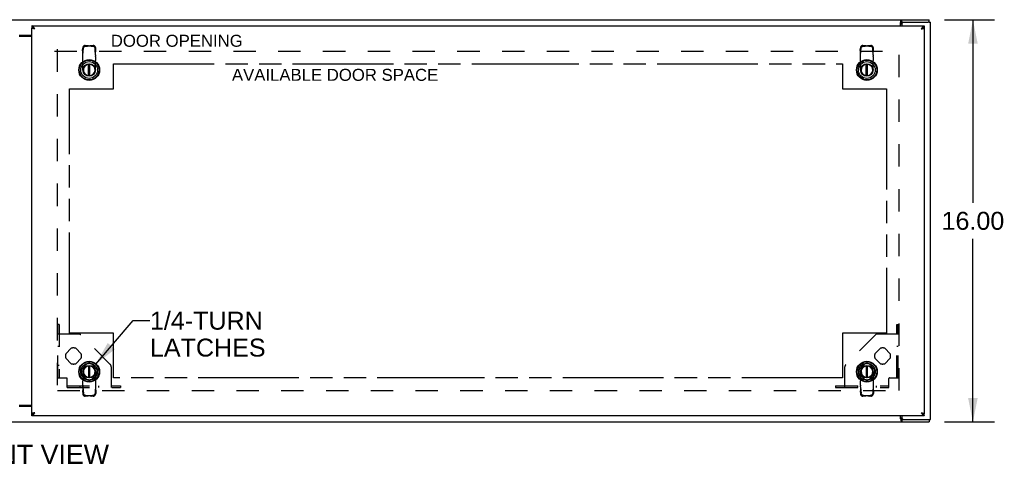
# Model space of a CAD drawing. Header units: inches. Extents: x 0 to 162, y 0 to 105.
# Tile 4 of 9: x 41 to 80, y 42 to 60. Entities that reach past the tile are written whole.
import ezdxf

# ---------------------------------------------------------------- set-up
doc = ezdxf.new("R2010")
doc.units = ezdxf.units.IN
doc.header["$LTSCALE"] = 8.904762
doc.header["$MEASUREMENT"] = 0
doc.linetypes.add('HIDDEN', pattern=[0.2, 0.1, -0.1])
doc.linetypes.add('PHANTOM', pattern=[0.8, 0.45, -0.05, 0.1, -0.05, 0.1, -0.05])
doc.layers.get('0').update_dxf_attribs({"linetype": 'CONTINUOUS'})
for name, color, linetype in [('02___PRT_ALL_AXES', 7, 'CONTINUOUS'), ('2-INSTRUMENT_PANELS', 7, 'CONTINUOUS'), ('AVAILABLE_DOOR_SPACE', 7, 'CONTINUOUS'), ('DEFAULT_2', 8, 'HIDDEN'), ('DIMENSIONS', 7, 'CONTINUOUS')]:
    doc.layers.add(name, color=color, linetype=linetype)
doc.styles.get("Standard").update_dxf_attribs({"font": 'arial.ttf'})
doc.dimstyles.new('DIMSTYLE_1', dxfattribs={"dimtxt": 0.714286, "dimasz": 0.952381, "dimexe": 0.09, "dimexo": 0.07, "dimgap": 0.0375, "dimtad": 0, "dimtih": 1, "dimtoh": 1, "dimzin": 4, "dimdsep": 46, "dimtxsty": 'Standard', "dimblk": '_FILLED', "dimblk1": '_FILLED', "dimblk2": '_FILLED', "dimcen": 0.09, "dimazin": 1, "dimtfac": 1, "dimtdec": 3, "dimtofl": 0, "dimtmove": 0, "dimatfit": 3, "dimldrblk": '_FILLED', "dimfxl": 0, "dimtolj": 1, "dimtzin": 4, "dimarcsym": 0})
doc.dimstyles.get("Standard").update_dxf_attribs({"dimtxt": 0.809524, "dimasz": 0.952381, "dimexe": 0.09, "dimexo": 0.07, "dimgap": 0.09, "dimtad": 0, "dimtih": 1, "dimtoh": 1, "dimdec": 3, "dimzin": 4, "dimdsep": 46, "dimtxsty": 'Standard', "dimblk": '_FILLED', "dimblk1": '_FILLED', "dimblk2": '_FILLED', "dimcen": 0.09, "dimadec": 3, "dimazin": 1, "dimtp": 0.001, "dimtm": 0.001, "dimtfac": 1, "dimtdec": 3, "dimtofl": 0, "dimtmove": 0, "dimatfit": 3, "dimldrblk": '_FILLED', "dimfxl": 0, "dimtolj": 1, "dimtzin": 4, "dimarcsym": 0})

# ---------------------------------------------------------------- blocks, each defined once
blk = doc.blocks.new('_FILLED')
at = {"color": 0, "linetype": 'ByBlock'}
blk.add_solid([(0, 0), (-1, 0.2), (-1, -0.2)], dxfattribs=at)
blk = doc.blocks.new('*D3')
at = {"layer": 'DIMENSIONS', "color": 2, "linetype": 'Continuous'}
for p, q in [((77.565, 59.927), (79.558, 59.927)), ((78.7, 59.927), (78.7, 52.642)), ((78.7, 43.927), (78.7, 51.213)), ((77.565, 43.927), (79.558, 43.927))]:
    blk.add_line(p, q, dxfattribs=at)
at = {"layer": 'DIMENSIONS', "color": 2, "linetype": 'Continuous', "xscale": 0.9523809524, "yscale": 0.9523809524, "zscale": 0.9523809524}
for p, rotation in [((78.7, 59.927), 90), ((78.7, 43.927), 270)]:
    blk.add_blockref('_FILLED', p, dxfattribs=dict(at, rotation=rotation))
at = {"layer": 'DIMENSIONS', "color": 2, "linetype": 'Continuous', "insert": (78.7, 52.285), "char_height": 0.7143, "width": 2.49602, "attachment_point": 2, "line_spacing_factor": 0.9}
blk.add_mtext('16.00', dxfattribs=at)

msp = doc.modelspace()

# ---------------------------------------------------------------- linework, layer by layer
at = {"color": 3, "linetype": 'Continuous'}
for p, q in [((5.065, 59.927), (76.961, 59.927)), ((41.263, 59.677), (76.763, 59.677)), ((41.263, 44.257), (41.263, 59.597)), ((41.265, 59.597), (41.263, 59.597)), ((41.322, 59.574), (41.317, 59.576)), ((41.327, 59.573), (41.322, 59.574)), ((41.332, 59.572), (41.327, 59.573)), ((41.338, 59.57), (41.332, 59.572)), ((41.346, 59.568), (41.338, 59.57)), ((41.354, 59.566), (41.346, 59.568)), ((41.358, 59.595), (41.354, 59.601)), ((41.363, 59.564), (41.354, 59.566)), ((41.362, 59.589), (41.358, 59.595)), ((41.366, 59.582), (41.362, 59.589)), ((41.38, 59.56), (41.363, 59.564)), ((41.372, 59.573), (41.366, 59.582)), ((41.38, 59.56), (41.372, 59.573)), ((75.822, 59.677), (75.822, 59.803)), ((75.867, 59.761), (75.867, 59.677)), ((75.93, 59.823), (76.926, 59.823)), ((76.656, 59.576), (76.646, 59.56)), ((76.646, 59.56), (76.661, 59.564)), ((76.66, 59.582), (76.656, 59.576)), ((76.664, 59.589), (76.66, 59.582)), ((76.661, 59.564), (76.675, 59.567)), ((76.668, 59.595), (76.664, 59.589)), ((76.675, 59.567), (76.683, 59.569)), ((76.683, 59.569), (76.691, 59.571)), ((76.691, 59.571), (76.697, 59.572)), ((76.697, 59.572), (76.702, 59.574)), ((76.702, 59.574), (76.707, 59.575)), ((76.707, 59.575), (76.712, 59.576)), ((76.761, 59.597), (76.763, 59.597)), ((76.763, 59.597), (76.763, 44.257)), ((76.955, 59.823), (77.013, 59.823)), ((77.013, 44.031), (77.013, 59.823)), ((40.763, 59.317), (41.263, 59.317)), ((40.763, 59.272), (41.263, 59.272)), ((41.263, 44.582), (40.763, 44.582)), ((41.263, 44.537), (40.763, 44.537)), ((41.317, 44.279), (41.312, 44.278)), ((41.322, 44.281), (41.317, 44.279)), ((41.327, 44.282), (41.322, 44.281)), ((41.332, 44.283), (41.327, 44.282)), ((41.338, 44.284), (41.332, 44.283)), ((41.346, 44.286), (41.338, 44.284)), ((41.357, 44.289), (41.346, 44.286)), ((41.38, 44.294), (41.357, 44.289)), ((41.358, 44.26), (41.362, 44.266)), ((41.362, 44.266), (41.366, 44.272)), ((41.366, 44.272), (41.37, 44.279)), ((41.37, 44.279), (41.38, 44.294)), ((76.646, 44.294), (76.649, 44.294)), ((76.646, 44.294), (76.654, 44.282)), ((76.649, 44.294), (76.663, 44.29)), ((76.654, 44.282), (76.66, 44.272)), ((76.66, 44.272), (76.664, 44.266)), ((76.663, 44.29), (76.672, 44.288)), ((76.664, 44.266), (76.668, 44.26)), ((76.672, 44.288), (76.68, 44.286)), ((76.68, 44.286), (76.689, 44.284)), ((76.689, 44.284), (76.694, 44.283)), ((76.694, 44.283), (76.699, 44.282)), ((76.699, 44.282), (76.704, 44.281)), ((76.704, 44.281), (76.709, 44.279)), ((5.065, 43.927), (76.961, 43.927)), ((41.265, 44.257), (41.263, 44.257)), ((76.763, 44.177), (41.263, 44.177)), ((75.822, 44.052), (75.822, 44.177)), ((75.867, 44.177), (75.867, 44.094)), ((75.93, 44.031), (76.926, 44.031)), ((76.668, 44.26), (76.672, 44.254)), ((76.761, 44.257), (76.763, 44.257)), ((76.955, 44.031), (77.013, 44.031))]:
    msp.add_line(p, q, dxfattribs=at)
at = {"color": 7, "linetype": 'Continuous'}
for p, q in [((41.263, 59.677), (41.263, 59.602)), ((41.265, 59.597), (41.3, 59.597)), ((75.872, 59.823), (75.872, 59.927)), ((75.872, 59.823), (75.93, 59.823)), ((76.656, 59.566), (76.646, 59.56)), ((76.662, 59.569), (76.656, 59.566)), ((76.761, 59.597), (76.726, 59.597)), ((76.763, 59.677), (76.763, 59.602)), ((76.955, 59.823), (76.926, 59.823)), ((76.961, 59.823), (76.961, 59.927)), ((43.515, 57.697), (43.515, 58.146)), ((43.574, 57.697), (43.574, 58.146)), ((74.452, 57.697), (74.452, 58.146)), ((74.511, 57.697), (74.511, 58.146)), ((43.515, 46.158), (43.515, 45.709)), ((43.574, 45.709), (43.574, 46.158)), ((74.452, 46.158), (74.452, 45.709)), ((74.511, 45.709), (74.511, 46.158)), ((41.356, 44.281), (41.36, 44.283)), ((41.36, 44.283), (41.364, 44.285)), ((41.364, 44.285), (41.37, 44.289)), ((41.37, 44.289), (41.38, 44.294)), ((41.263, 44.177), (41.263, 44.252)), ((41.265, 44.257), (41.3, 44.257)), ((75.93, 44.031), (75.872, 44.031)), ((75.872, 44.031), (75.872, 43.927)), ((76.761, 44.257), (76.726, 44.257)), ((76.763, 44.177), (76.763, 44.252)), ((76.926, 44.031), (76.955, 44.031)), ((76.961, 44.031), (76.961, 43.927))]:
    msp.add_line(p, q, dxfattribs=at)
at = {"color": 3, "linetype": 'Continuous'}
for points in [[(41.354, 59.601), (41.352, 59.604), (41.35, 59.607), (41.348, 59.61), (41.346, 59.612), (41.344, 59.615), (41.342, 59.618), (41.34, 59.621), (41.338, 59.623), (41.336, 59.626), (41.334, 59.629), (41.332, 59.631), (41.33, 59.634), (41.328, 59.636), (41.326, 59.639), (41.324, 59.641), (41.322, 59.643), (41.32, 59.645), (41.318, 59.647), (41.316, 59.65), (41.314, 59.652), (41.312, 59.654), (41.31, 59.655), (41.308, 59.657), (41.306, 59.659), (41.304, 59.661), (41.302, 59.662), (41.3, 59.664), (41.297, 59.665), (41.295, 59.667), (41.293, 59.668), (41.291, 59.669), (41.289, 59.67), (41.287, 59.671), (41.285, 59.672), (41.283, 59.673), (41.281, 59.674), (41.279, 59.675), (41.277, 59.675), (41.275, 59.676), (41.273, 59.676), (41.271, 59.677), (41.269, 59.677), (41.267, 59.677), (41.265, 59.677), (41.263, 59.677)], [(41.317, 59.576), (41.312, 59.577), (41.31, 59.578), (41.308, 59.578), (41.306, 59.579), (41.303, 59.58), (41.301, 59.58), (41.299, 59.581), (41.297, 59.582), (41.295, 59.582), (41.293, 59.583), (41.291, 59.584), (41.289, 59.584), (41.288, 59.585), (41.286, 59.586), (41.284, 59.586), (41.282, 59.587), (41.281, 59.587), (41.279, 59.588), (41.278, 59.589), (41.277, 59.589), (41.275, 59.59), (41.274, 59.591), (41.273, 59.591), (41.272, 59.592), (41.271, 59.593), (41.27, 59.593), (41.269, 59.594), (41.268, 59.595), (41.267, 59.595), (41.266, 59.596), (41.266, 59.597), (41.265, 59.597)], [(75.822, 59.803), (75.824, 59.807), (75.825, 59.811), (75.827, 59.816), (75.828, 59.821), (75.829, 59.827), (75.831, 59.832), (75.832, 59.838), (75.833, 59.845), (75.834, 59.851)], [(75.834, 59.851), (75.835, 59.863), (75.836, 59.869), (75.837, 59.874), (75.838, 59.88), (75.839, 59.885), (75.84, 59.89), (75.841, 59.894), (75.843, 59.898), (75.844, 59.902), (75.845, 59.906), (75.847, 59.91), (75.849, 59.913), (75.851, 59.916), (75.853, 59.918), (75.855, 59.92), (75.857, 59.922), (75.859, 59.924), (75.861, 59.925), (75.864, 59.926), (75.866, 59.927), (75.869, 59.927), (75.872, 59.927)], [(76.763, 59.677), (76.761, 59.677), (76.759, 59.677), (76.757, 59.677), (76.755, 59.677), (76.753, 59.676), (76.751, 59.676), (76.749, 59.675), (76.747, 59.675), (76.745, 59.674), (76.743, 59.673), (76.741, 59.672), (76.739, 59.671), (76.737, 59.67), (76.735, 59.669), (76.733, 59.668), (76.731, 59.667), (76.729, 59.665), (76.727, 59.664), (76.725, 59.662), (76.723, 59.661), (76.721, 59.659), (76.719, 59.657), (76.717, 59.655), (76.715, 59.654), (76.713, 59.652), (76.711, 59.65), (76.709, 59.647), (76.707, 59.645), (76.705, 59.643), (76.703, 59.641), (76.701, 59.639), (76.699, 59.636), (76.697, 59.634), (76.695, 59.631), (76.693, 59.629), (76.691, 59.626), (76.689, 59.623), (76.687, 59.621), (76.685, 59.618), (76.683, 59.615), (76.68, 59.612), (76.678, 59.61), (76.676, 59.607), (76.674, 59.604), (76.672, 59.601), (76.668, 59.595)], [(76.712, 59.576), (76.714, 59.577), (76.716, 59.578), (76.719, 59.578), (76.721, 59.579), (76.723, 59.58), (76.725, 59.58), (76.727, 59.581), (76.729, 59.582), (76.731, 59.582), (76.733, 59.583), (76.735, 59.584), (76.737, 59.584), (76.739, 59.585), (76.741, 59.586), (76.742, 59.586), (76.744, 59.587), (76.745, 59.587), (76.747, 59.588), (76.748, 59.589), (76.75, 59.589), (76.751, 59.59), (76.752, 59.591), (76.754, 59.591), (76.755, 59.592), (76.756, 59.593), (76.757, 59.593), (76.758, 59.594), (76.758, 59.595), (76.759, 59.595), (76.76, 59.596), (76.761, 59.597), (76.761, 59.597)], [(41.312, 44.278), (41.31, 44.277), (41.308, 44.277), (41.306, 44.276), (41.303, 44.275), (41.301, 44.275), (41.299, 44.274), (41.297, 44.273), (41.295, 44.273), (41.293, 44.272), (41.291, 44.271), (41.289, 44.271), (41.288, 44.27), (41.286, 44.269), (41.284, 44.269), (41.282, 44.268), (41.281, 44.267), (41.279, 44.267), (41.278, 44.266), (41.277, 44.265), (41.275, 44.265), (41.274, 44.264), (41.273, 44.263), (41.272, 44.263), (41.271, 44.262), (41.27, 44.261), (41.269, 44.261), (41.268, 44.26), (41.267, 44.259), (41.266, 44.259), (41.266, 44.258), (41.265, 44.257)], [(76.709, 44.279), (76.714, 44.278), (76.716, 44.277), (76.719, 44.277), (76.721, 44.276), (76.723, 44.275), (76.725, 44.275), (76.727, 44.274), (76.729, 44.273), (76.731, 44.273), (76.733, 44.272), (76.735, 44.271), (76.737, 44.271), (76.739, 44.27), (76.741, 44.269), (76.742, 44.269), (76.744, 44.268), (76.745, 44.267), (76.747, 44.267), (76.748, 44.266), (76.75, 44.265), (76.751, 44.265), (76.752, 44.264), (76.754, 44.263), (76.755, 44.263), (76.756, 44.262), (76.757, 44.261), (76.758, 44.261), (76.758, 44.26), (76.759, 44.259), (76.76, 44.259), (76.761, 44.258), (76.761, 44.257)], [(41.263, 44.177), (41.265, 44.177), (41.267, 44.178), (41.269, 44.178), (41.271, 44.178), (41.273, 44.178), (41.275, 44.179), (41.277, 44.179), (41.279, 44.18), (41.281, 44.181), (41.283, 44.182), (41.285, 44.183), (41.287, 44.184), (41.289, 44.185), (41.291, 44.186), (41.293, 44.187), (41.295, 44.188), (41.297, 44.19), (41.3, 44.191), (41.302, 44.193), (41.304, 44.194), (41.306, 44.196), (41.308, 44.198), (41.31, 44.199), (41.312, 44.201), (41.314, 44.203), (41.316, 44.205), (41.318, 44.207), (41.32, 44.209), (41.322, 44.212), (41.324, 44.214), (41.326, 44.216), (41.328, 44.219), (41.33, 44.221), (41.332, 44.224), (41.334, 44.226), (41.336, 44.229), (41.338, 44.231), (41.34, 44.234), (41.342, 44.237), (41.344, 44.24), (41.346, 44.242), (41.348, 44.245), (41.35, 44.248), (41.352, 44.251), (41.354, 44.254), (41.358, 44.26)], [(75.822, 44.052), (75.824, 44.048), (75.825, 44.044), (75.827, 44.039), (75.828, 44.034), (75.829, 44.028), (75.831, 44.022), (75.832, 44.016), (75.833, 44.01), (75.834, 44.004), (75.835, 43.992)], [(75.835, 43.992), (75.836, 43.986), (75.837, 43.981), (75.838, 43.975), (75.839, 43.97), (75.84, 43.965), (75.841, 43.961), (75.843, 43.957), (75.844, 43.953), (75.845, 43.949), (75.847, 43.945), (75.849, 43.942), (75.851, 43.939), (75.853, 43.936), (75.855, 43.934), (75.857, 43.933), (75.859, 43.931), (75.861, 43.93), (75.864, 43.929), (75.866, 43.928), (75.869, 43.928), (75.872, 43.927)], [(76.672, 44.254), (76.674, 44.251), (76.676, 44.248), (76.678, 44.245), (76.68, 44.242), (76.683, 44.24), (76.685, 44.237), (76.687, 44.234), (76.689, 44.231), (76.691, 44.229), (76.693, 44.226), (76.695, 44.224), (76.697, 44.221), (76.699, 44.219), (76.701, 44.216), (76.703, 44.214), (76.705, 44.212), (76.707, 44.209), (76.709, 44.207), (76.711, 44.205), (76.713, 44.203), (76.715, 44.201), (76.717, 44.199), (76.719, 44.198), (76.721, 44.196), (76.723, 44.194), (76.725, 44.193), (76.727, 44.191), (76.729, 44.19), (76.731, 44.188), (76.733, 44.187), (76.735, 44.186), (76.737, 44.185), (76.739, 44.184), (76.741, 44.183), (76.743, 44.182), (76.745, 44.181), (76.747, 44.18), (76.749, 44.179), (76.751, 44.179), (76.753, 44.178), (76.755, 44.178), (76.757, 44.178), (76.759, 44.178), (76.761, 44.177), (76.763, 44.177)]]:
    msp.add_lwpolyline(points, dxfattribs=at)
at = {"color": 7, "linetype": 'Continuous'}
for points in [[(41.3, 59.597), (41.3, 59.598), (41.297, 59.598), (41.295, 59.599), (41.293, 59.599), (41.291, 59.599), (41.289, 59.6), (41.287, 59.6), (41.285, 59.601), (41.283, 59.601), (41.281, 59.601), (41.279, 59.601), (41.277, 59.602), (41.275, 59.602), (41.273, 59.602), (41.271, 59.602), (41.269, 59.602), (41.267, 59.602), (41.265, 59.602), (41.263, 59.602)], [(75.822, 59.751), (75.825, 59.753), (75.827, 59.754), (75.829, 59.756), (75.831, 59.758), (75.833, 59.76), (75.835, 59.762), (75.837, 59.764), (75.839, 59.767), (75.841, 59.769), (75.843, 59.772), (75.844, 59.776), (75.846, 59.779), (75.847, 59.782), (75.849, 59.786), (75.85, 59.789), (75.851, 59.793)], [(75.851, 59.793), (75.854, 59.8), (75.855, 59.803), (75.856, 59.806), (75.857, 59.81), (75.859, 59.813), (75.86, 59.815), (75.862, 59.818), (75.864, 59.82), (75.865, 59.821), (75.867, 59.822), (75.869, 59.823), (75.87, 59.823), (75.872, 59.823)], [(76.668, 59.573), (76.666, 59.572), (76.662, 59.569)], [(76.727, 59.598), (76.725, 59.597), (76.723, 59.596), (76.721, 59.596), (76.719, 59.595), (76.717, 59.595), (76.715, 59.594), (76.713, 59.593), (76.711, 59.592), (76.709, 59.592), (76.707, 59.591), (76.705, 59.59), (76.703, 59.589), (76.701, 59.588), (76.699, 59.588), (76.697, 59.587), (76.695, 59.586), (76.693, 59.585), (76.691, 59.584), (76.689, 59.583), (76.687, 59.582), (76.685, 59.581), (76.683, 59.58), (76.68, 59.579), (76.678, 59.578), (76.676, 59.577), (76.674, 59.576), (76.672, 59.575), (76.668, 59.573)], [(76.763, 59.602), (76.761, 59.602), (76.759, 59.602), (76.757, 59.602), (76.755, 59.602), (76.753, 59.602), (76.751, 59.602), (76.749, 59.602), (76.747, 59.601), (76.745, 59.601), (76.743, 59.601), (76.741, 59.601), (76.739, 59.6), (76.737, 59.6), (76.735, 59.599), (76.733, 59.599), (76.731, 59.599), (76.729, 59.598), (76.727, 59.598)], [(41.3, 44.257), (41.302, 44.258), (41.304, 44.258), (41.306, 44.259), (41.308, 44.26), (41.31, 44.26), (41.312, 44.261), (41.314, 44.262), (41.316, 44.262), (41.318, 44.263), (41.32, 44.264), (41.322, 44.265), (41.324, 44.266), (41.326, 44.266), (41.328, 44.267), (41.33, 44.268), (41.332, 44.269), (41.334, 44.27), (41.336, 44.271), (41.338, 44.272), (41.34, 44.273), (41.342, 44.274), (41.344, 44.275), (41.346, 44.276), (41.348, 44.277), (41.35, 44.278), (41.352, 44.279), (41.356, 44.281)], [(41.263, 44.252), (41.265, 44.252), (41.267, 44.252), (41.269, 44.253), (41.271, 44.253), (41.273, 44.253), (41.275, 44.253), (41.277, 44.253), (41.279, 44.253), (41.281, 44.254), (41.283, 44.254), (41.285, 44.254), (41.287, 44.255), (41.289, 44.255), (41.291, 44.255), (41.293, 44.256), (41.295, 44.256), (41.297, 44.257), (41.3, 44.257)], [(75.822, 44.103), (75.825, 44.102), (75.827, 44.101), (75.829, 44.099), (75.831, 44.097), (75.833, 44.095), (75.835, 44.093), (75.837, 44.091), (75.839, 44.088), (75.841, 44.085), (75.843, 44.082), (75.844, 44.079), (75.846, 44.076), (75.847, 44.073), (75.849, 44.069), (75.85, 44.066), (75.851, 44.062), (75.854, 44.055)], [(75.854, 44.055), (75.855, 44.052), (75.856, 44.048), (75.857, 44.045), (75.859, 44.042), (75.86, 44.039), (75.862, 44.037), (75.864, 44.035), (75.865, 44.034), (75.867, 44.033), (75.869, 44.032), (75.87, 44.032), (75.872, 44.031)], [(76.726, 44.257), (76.727, 44.257), (76.729, 44.257), (76.731, 44.256), (76.733, 44.256), (76.735, 44.255), (76.737, 44.255), (76.739, 44.255), (76.741, 44.254), (76.743, 44.254), (76.745, 44.254), (76.747, 44.253), (76.749, 44.253), (76.751, 44.253), (76.753, 44.253), (76.755, 44.253), (76.757, 44.253), (76.759, 44.252), (76.761, 44.252), (76.763, 44.252)]]:
    msp.add_lwpolyline(points, dxfattribs=at)
for centre, radius in [((43.544, 57.927), 0.413), ((43.544, 57.927), 0.394), ((43.544, 57.927), 0.335), ((43.544, 57.927), 0.248), ((43.544, 57.927), 0.236), ((74.482, 57.927), 0.413), ((74.482, 57.927), 0.394), ((74.482, 57.927), 0.335), ((74.482, 57.927), 0.248), ((74.482, 57.927), 0.236), ((43.544, 45.927), 0.413), ((43.544, 45.927), 0.394), ((43.544, 45.927), 0.335), ((74.482, 45.927), 0.413), ((74.482, 45.927), 0.394), ((74.482, 45.927), 0.335), ((43.544, 45.927), 0.248), ((43.544, 45.927), 0.236), ((74.482, 45.927), 0.248), ((74.482, 45.927), 0.236)]:
    msp.add_circle(centre, radius, dxfattribs=at)
at = {"color": 3, "linetype": 'Continuous'}
for centre, start, end in [((75.93, 59.761), 90, 180), ((75.93, 44.094), 180, 270)]:
    msp.add_arc(centre, 0.0625, start, end, dxfattribs=at)
at = {"color": 7, "linetype": 'Continuous'}
for centre, start, end in [((43.544, 57.927), 97.3031, 82.6969), ((74.482, 57.927), 97.3031, 82.6969), ((43.544, 45.927), 277.3031, 262.6969), ((74.482, 45.927), 277.3031, 262.6969)]:
    msp.add_arc(centre, 0.232, start, end, dxfattribs=at)
at = {"layer": '02___PRT_ALL_AXES', "color": 8, "linetype": 'HIDDEN'}
for p, q in [((42.612, 46.641), (42.831, 46.86)), ((43.008, 46.86), (43.227, 46.641)), ((74.799, 46.641), (75.019, 46.86)), ((75.195, 46.86), (75.414, 46.641)), ((42.831, 46.245), (42.612, 46.464)), ((43.227, 46.464), (43.008, 46.245)), ((43.237, 46.016), (43.456, 46.235)), ((43.633, 46.235), (43.852, 46.016)), ((74.174, 46.016), (74.394, 46.235)), ((74.57, 46.235), (74.789, 46.016)), ((75.019, 46.245), (74.799, 46.464)), ((75.414, 46.464), (75.195, 46.245)), ((43.456, 45.62), (43.237, 45.839)), ((43.852, 45.839), (43.633, 45.62)), ((74.394, 45.62), (74.174, 45.839)), ((74.789, 45.839), (74.57, 45.62))]:
    msp.add_line(p, q, dxfattribs=at)
for centre, start, end in [((42.919, 46.552), 163.955, 196.045), ((42.919, 46.552), 73.955, 106.045), ((42.919, 46.552), 343.955, 16.045), ((75.107, 46.552), 163.955, 196.045), ((75.107, 46.552), 73.955, 106.045), ((75.107, 46.552), 343.955, 16.045), ((42.919, 46.552), 253.955, 286.045), ((43.544, 45.927), 73.955, 106.045), ((74.482, 45.927), 73.955, 106.045), ((75.107, 46.552), 253.955, 286.045), ((43.544, 45.927), 163.955, 196.045), ((43.544, 45.927), 343.955, 16.045), ((74.482, 45.927), 163.955, 196.045), ((74.482, 45.927), 343.955, 16.045), ((43.544, 45.927), 253.955, 286.045), ((74.482, 45.927), 253.955, 286.045)]:
    msp.add_arc(centre, 0.32, start, end, dxfattribs=at)
at = {"layer": 'AVAILABLE_DOOR_SPACE', "color": 7, "linetype": 'PHANTOM'}
for p, q in [((44.513, 57.177), (44.513, 58.177)), ((44.513, 58.177), (59.013, 58.177)), ((59.013, 58.177), (59.013, 58.176)), ((59.013, 58.176), (59.014, 58.176)), ((59.014, 58.177), (73.513, 58.177)), ((59.014, 58.176), (59.014, 58.177)), ((73.513, 58.177), (73.513, 57.177)), ((42.763, 47.459), (42.763, 57.177)), ((42.763, 57.177), (44.513, 57.177)), ((73.513, 57.177), (75.263, 57.177)), ((75.263, 57.177), (75.263, 47.459)), ((44.513, 47.459), (42.763, 47.459)), ((44.513, 45.677), (44.513, 47.459)), ((75.263, 47.459), (73.513, 47.459)), ((73.513, 47.459), (73.513, 45.677)), ((59.013, 45.677), (44.513, 45.677)), ((59.014, 45.678), (59.013, 45.678)), ((59.013, 45.678), (59.013, 45.677)), ((59.014, 45.677), (59.014, 45.678)), ((73.513, 45.677), (59.014, 45.677))]:
    msp.add_line(p, q, dxfattribs=at)
at = {"layer": 'DEFAULT_2', "color": 8, "linetype": 'HIDDEN'}
for p, q in [((43.282, 58.701), (43.285, 58.797)), ((43.309, 58.68), (43.312, 58.776)), ((43.387, 58.901), (43.444, 58.903)), ((43.414, 58.88), (43.47, 58.881)), ((43.47, 58.881), (43.444, 58.903)), ((43.535, 58.891), (43.553, 58.891)), ((43.619, 58.881), (43.645, 58.903)), ((43.619, 58.881), (43.675, 58.88)), ((43.645, 58.903), (43.701, 58.901)), ((43.78, 58.68), (43.777, 58.776)), ((43.807, 58.701), (43.804, 58.797)), ((74.22, 58.701), (74.223, 58.797)), ((74.246, 58.68), (74.249, 58.776)), ((74.325, 58.901), (74.381, 58.903)), ((74.351, 58.88), (74.408, 58.881)), ((74.408, 58.881), (74.381, 58.903)), ((74.473, 58.891), (74.491, 58.891)), ((74.556, 58.881), (74.583, 58.903)), ((74.556, 58.881), (74.613, 58.88)), ((74.583, 58.903), (74.639, 58.901)), ((74.718, 58.68), (74.715, 58.776)), ((74.744, 58.701), (74.741, 58.797)), ((42.159, 58.677), (75.763, 58.677)), ((42.263, 58.749), (42.263, 45.106)), ((43.309, 58.68), (43.282, 58.701)), ((43.297, 58.53), (43.297, 58.593)), ((43.297, 58.489), (43.297, 58.53)), ((43.297, 58.463), (43.297, 58.489)), ((43.297, 58.298), (43.297, 58.463)), ((43.78, 58.68), (43.807, 58.701)), ((43.792, 58.53), (43.792, 58.593)), ((43.792, 58.53), (43.792, 58.489)), ((43.792, 58.463), (43.792, 58.489)), ((43.792, 58.463), (43.792, 58.298)), ((74.246, 58.68), (74.22, 58.701)), ((74.234, 58.53), (74.234, 58.593)), ((74.234, 58.489), (74.234, 58.53)), ((74.234, 58.463), (74.234, 58.489)), ((74.234, 58.298), (74.234, 58.463)), ((74.718, 58.68), (74.744, 58.701)), ((74.729, 58.53), (74.729, 58.593)), ((74.729, 58.53), (74.729, 58.489)), ((74.729, 58.463), (74.729, 58.489)), ((74.729, 58.463), (74.729, 58.298)), ((75.763, 45.177), (75.763, 58.677)), ((43.297, 57.931), (43.297, 58.298)), ((43.792, 57.931), (43.792, 58.298)), ((74.234, 57.931), (74.234, 58.298)), ((74.729, 57.931), (74.729, 58.298)), ((43.523, 57.705), (43.566, 57.705)), ((74.461, 57.705), (74.503, 57.705)), ((42.354, 47.802), (42.294, 47.802)), ((42.294, 45.677), (42.294, 47.802)), ((42.354, 47.802), (42.354, 45.677)), ((75.672, 47.802), (75.732, 47.802)), ((75.672, 45.677), (75.672, 47.802)), ((75.732, 45.677), (75.732, 47.802)), ((42.294, 47.427), (43.118, 47.427)), ((74.909, 47.427), (75.732, 47.427)), ((44.383, 46.214), (43.206, 47.391)), ((74.82, 47.391), (73.644, 46.214)), ((42.354, 46.927), (42.294, 46.927)), ((75.732, 46.927), (75.672, 46.927)), ((42.354, 46.177), (42.294, 46.177)), ((43.297, 45.924), (43.297, 45.557)), ((43.566, 46.15), (43.523, 46.15)), ((43.792, 45.924), (43.792, 45.557)), ((44.419, 46.126), (44.419, 45.302)), ((73.607, 45.302), (73.607, 46.126)), ((74.234, 45.924), (74.234, 45.557)), ((74.503, 46.15), (74.461, 46.15)), ((74.729, 45.924), (74.729, 45.557)), ((75.732, 46.177), (75.672, 46.177)), ((42.294, 45.677), (42.649, 45.677)), ((42.669, 45.302), (42.669, 45.657)), ((43.297, 45.392), (43.297, 45.557)), ((43.792, 45.557), (43.792, 45.392)), ((74.234, 45.392), (74.234, 45.557)), ((74.729, 45.557), (74.729, 45.392)), ((75.357, 45.302), (75.357, 45.657)), ((75.377, 45.677), (75.732, 45.677)), ((42.279, 45.177), (75.838, 45.177)), ((42.669, 45.362), (44.794, 45.362)), ((42.669, 45.302), (44.794, 45.302)), ((43.169, 45.362), (43.169, 45.302)), ((43.309, 45.175), (43.282, 45.154)), ((43.282, 45.154), (43.285, 45.058)), ((43.297, 45.392), (43.297, 45.366)), ((43.297, 45.325), (43.297, 45.366)), ((43.297, 45.325), (43.297, 45.262)), ((43.309, 45.175), (43.312, 45.079)), ((43.78, 45.175), (43.777, 45.079)), ((43.78, 45.175), (43.807, 45.154)), ((43.792, 45.392), (43.792, 45.366)), ((43.792, 45.366), (43.792, 45.325)), ((43.792, 45.325), (43.792, 45.262)), ((43.807, 45.154), (43.804, 45.058)), ((43.919, 45.362), (43.919, 45.302)), ((44.794, 45.362), (44.794, 45.302)), ((73.232, 45.362), (75.357, 45.362)), ((73.232, 45.362), (73.232, 45.302)), ((73.232, 45.302), (75.357, 45.302)), ((74.107, 45.362), (74.107, 45.302)), ((74.246, 45.175), (74.22, 45.154)), ((74.22, 45.154), (74.223, 45.058)), ((74.234, 45.392), (74.234, 45.366)), ((74.234, 45.325), (74.234, 45.366)), ((74.234, 45.325), (74.234, 45.262)), ((74.246, 45.175), (74.249, 45.079)), ((74.718, 45.175), (74.715, 45.079)), ((74.718, 45.175), (74.744, 45.154)), ((74.729, 45.392), (74.729, 45.366)), ((74.729, 45.366), (74.729, 45.325)), ((74.729, 45.325), (74.729, 45.262)), ((74.744, 45.154), (74.741, 45.058)), ((74.857, 45.362), (74.857, 45.302)), ((43.444, 44.952), (43.387, 44.954)), ((43.47, 44.973), (43.414, 44.975)), ((43.47, 44.973), (43.444, 44.952)), ((43.553, 44.964), (43.535, 44.964)), ((43.675, 44.975), (43.619, 44.973)), ((43.619, 44.973), (43.645, 44.952)), ((43.701, 44.954), (43.645, 44.952)), ((74.381, 44.952), (74.325, 44.954)), ((74.408, 44.973), (74.351, 44.975)), ((74.408, 44.973), (74.381, 44.952)), ((74.491, 44.964), (74.473, 44.964)), ((74.613, 44.975), (74.556, 44.973)), ((74.556, 44.973), (74.583, 44.952)), ((74.639, 44.954), (74.583, 44.952))]:
    msp.add_line(p, q, dxfattribs=at)
for points in [[(43.387, 58.901), (43.378, 58.9), (43.368, 58.898), (43.358, 58.896), (43.349, 58.892), (43.34, 58.888), (43.332, 58.882), (43.324, 58.876), (43.316, 58.869), (43.31, 58.862), (43.303, 58.854), (43.298, 58.845), (43.294, 58.836), (43.29, 58.827), (43.288, 58.817), (43.286, 58.807), (43.285, 58.797)], [(43.312, 58.776), (43.312, 58.786), (43.314, 58.796), (43.317, 58.805), (43.32, 58.815), (43.325, 58.824), (43.33, 58.832), (43.336, 58.841), (43.343, 58.848), (43.35, 58.855), (43.358, 58.861), (43.367, 58.866), (43.376, 58.871), (43.385, 58.874), (43.394, 58.877), (43.404, 58.879), (43.414, 58.88)], [(43.444, 58.903), (43.459, 58.901), (43.474, 58.899), (43.489, 58.897), (43.504, 58.895), (43.52, 58.893), (43.535, 58.891)], [(43.47, 58.881), (43.481, 58.883), (43.492, 58.885), (43.503, 58.886), (43.513, 58.888), (43.524, 58.889), (43.535, 58.891)], [(43.553, 58.891), (43.569, 58.893), (43.584, 58.895), (43.6, 58.897), (43.615, 58.899), (43.63, 58.901), (43.645, 58.903)], [(43.553, 58.891), (43.564, 58.889), (43.575, 58.888), (43.586, 58.886), (43.597, 58.885), (43.608, 58.883), (43.619, 58.881)], [(43.675, 58.88), (43.685, 58.879), (43.694, 58.877), (43.704, 58.874), (43.713, 58.871), (43.722, 58.866), (43.731, 58.861), (43.739, 58.855), (43.746, 58.848), (43.753, 58.841), (43.759, 58.832), (43.764, 58.824), (43.769, 58.815), (43.772, 58.805), (43.775, 58.796), (43.777, 58.786), (43.777, 58.776)], [(43.804, 58.797), (43.803, 58.807), (43.801, 58.817), (43.799, 58.827), (43.795, 58.836), (43.791, 58.845), (43.785, 58.854), (43.779, 58.862), (43.773, 58.869), (43.765, 58.876), (43.757, 58.882), (43.749, 58.888), (43.74, 58.892), (43.73, 58.896), (43.721, 58.898), (43.711, 58.9), (43.701, 58.901)], [(74.325, 58.901), (74.315, 58.9), (74.305, 58.898), (74.296, 58.896), (74.287, 58.892), (74.278, 58.888), (74.269, 58.882), (74.261, 58.876), (74.254, 58.869), (74.247, 58.862), (74.241, 58.854), (74.236, 58.845), (74.231, 58.836), (74.228, 58.827), (74.225, 58.817), (74.223, 58.807), (74.223, 58.797)], [(74.249, 58.776), (74.25, 58.786), (74.252, 58.796), (74.254, 58.805), (74.258, 58.815), (74.262, 58.824), (74.267, 58.832), (74.273, 58.841), (74.28, 58.848), (74.288, 58.855), (74.296, 58.861), (74.304, 58.866), (74.313, 58.871), (74.322, 58.874), (74.332, 58.877), (74.342, 58.879), (74.351, 58.88)], [(74.381, 58.903), (74.396, 58.901), (74.411, 58.899), (74.427, 58.897), (74.442, 58.895), (74.457, 58.893), (74.473, 58.891)], [(74.408, 58.881), (74.418, 58.883), (74.429, 58.885), (74.44, 58.886), (74.451, 58.888), (74.462, 58.889), (74.473, 58.891)], [(74.491, 58.891), (74.506, 58.893), (74.522, 58.895), (74.537, 58.897), (74.553, 58.899), (74.568, 58.901), (74.583, 58.903)], [(74.491, 58.891), (74.502, 58.889), (74.513, 58.888), (74.524, 58.886), (74.535, 58.885), (74.546, 58.883), (74.556, 58.881)], [(74.613, 58.88), (74.622, 58.879), (74.632, 58.877), (74.642, 58.874), (74.651, 58.871), (74.66, 58.866), (74.668, 58.861), (74.676, 58.855), (74.684, 58.848), (74.69, 58.841), (74.696, 58.832), (74.702, 58.824), (74.706, 58.815), (74.71, 58.805), (74.712, 58.796), (74.714, 58.786), (74.715, 58.776)], [(74.741, 58.797), (74.741, 58.807), (74.739, 58.817), (74.736, 58.827), (74.733, 58.836), (74.728, 58.845), (74.723, 58.854), (74.717, 58.862), (74.71, 58.869), (74.703, 58.876), (74.695, 58.882), (74.686, 58.888), (74.677, 58.892), (74.668, 58.896), (74.658, 58.898), (74.649, 58.9), (74.639, 58.901)], [(43.297, 58.593), (43.294, 58.611), (43.292, 58.629), (43.289, 58.647), (43.287, 58.665), (43.284, 58.683), (43.282, 58.701)], [(43.297, 58.593), (43.299, 58.607), (43.301, 58.622), (43.303, 58.636), (43.304, 58.651), (43.306, 58.665), (43.309, 58.68)], [(43.792, 58.593), (43.79, 58.607), (43.788, 58.622), (43.786, 58.636), (43.784, 58.651), (43.782, 58.665), (43.78, 58.68)], [(43.792, 58.593), (43.795, 58.611), (43.797, 58.629), (43.8, 58.647), (43.802, 58.665), (43.805, 58.683), (43.807, 58.701)], [(74.234, 58.593), (74.232, 58.611), (74.229, 58.629), (74.227, 58.647), (74.224, 58.665), (74.222, 58.683), (74.22, 58.701)], [(74.234, 58.593), (74.236, 58.607), (74.238, 58.622), (74.24, 58.636), (74.242, 58.651), (74.244, 58.665), (74.246, 58.68)], [(74.729, 58.593), (74.728, 58.607), (74.726, 58.622), (74.724, 58.636), (74.722, 58.651), (74.72, 58.665), (74.718, 58.68)], [(74.729, 58.593), (74.732, 58.611), (74.735, 58.629), (74.737, 58.647), (74.74, 58.665), (74.742, 58.683), (74.744, 58.701)], [(43.297, 45.262), (43.294, 45.244), (43.292, 45.226), (43.289, 45.208), (43.287, 45.19), (43.284, 45.172), (43.282, 45.154)], [(43.285, 45.058), (43.286, 45.048), (43.288, 45.038), (43.29, 45.028), (43.294, 45.019), (43.298, 45.01), (43.303, 45.001), (43.31, 44.993), (43.316, 44.986), (43.324, 44.979), (43.332, 44.973), (43.34, 44.967), (43.349, 44.963), (43.358, 44.959), (43.368, 44.956), (43.378, 44.955), (43.387, 44.954)], [(43.297, 45.262), (43.299, 45.248), (43.301, 45.233), (43.303, 45.218), (43.304, 45.204), (43.306, 45.19), (43.309, 45.175)], [(43.414, 44.975), (43.404, 44.976), (43.394, 44.978), (43.385, 44.98), (43.376, 44.984), (43.367, 44.988), (43.358, 44.994), (43.35, 45), (43.343, 45.007), (43.336, 45.014), (43.33, 45.022), (43.325, 45.031), (43.32, 45.04), (43.317, 45.049), (43.314, 45.059), (43.312, 45.069), (43.312, 45.079)], [(43.777, 45.079), (43.777, 45.069), (43.775, 45.059), (43.772, 45.049), (43.769, 45.04), (43.764, 45.031), (43.759, 45.022), (43.753, 45.014), (43.746, 45.007), (43.739, 45), (43.731, 44.994), (43.722, 44.988), (43.713, 44.984), (43.704, 44.98), (43.694, 44.978), (43.685, 44.976), (43.675, 44.975)], [(43.701, 44.954), (43.711, 44.955), (43.721, 44.956), (43.73, 44.959), (43.74, 44.963), (43.749, 44.967), (43.757, 44.973), (43.765, 44.979), (43.773, 44.986), (43.779, 44.993), (43.785, 45.001), (43.791, 45.01), (43.795, 45.019), (43.799, 45.028), (43.801, 45.038), (43.803, 45.048), (43.804, 45.058)], [(43.792, 45.262), (43.79, 45.248), (43.788, 45.233), (43.786, 45.218), (43.784, 45.204), (43.782, 45.19), (43.78, 45.175)], [(43.792, 45.262), (43.795, 45.244), (43.797, 45.226), (43.8, 45.208), (43.802, 45.19), (43.805, 45.172), (43.807, 45.154)], [(74.234, 45.262), (74.232, 45.244), (74.229, 45.226), (74.227, 45.208), (74.224, 45.19), (74.222, 45.172), (74.22, 45.154)], [(74.223, 45.058), (74.223, 45.048), (74.225, 45.038), (74.228, 45.028), (74.231, 45.019), (74.236, 45.01), (74.241, 45.001), (74.247, 44.993), (74.254, 44.986), (74.261, 44.979), (74.269, 44.973), (74.278, 44.967), (74.287, 44.963), (74.296, 44.959), (74.305, 44.956), (74.315, 44.955), (74.325, 44.954)], [(74.234, 45.262), (74.236, 45.248), (74.238, 45.233), (74.24, 45.218), (74.242, 45.204), (74.244, 45.19), (74.246, 45.175)], [(74.351, 44.975), (74.342, 44.976), (74.332, 44.978), (74.322, 44.98), (74.313, 44.984), (74.304, 44.988), (74.296, 44.994), (74.288, 45), (74.28, 45.007), (74.273, 45.014), (74.267, 45.022), (74.262, 45.031), (74.258, 45.04), (74.254, 45.049), (74.252, 45.059), (74.25, 45.069), (74.249, 45.079)], [(74.715, 45.079), (74.714, 45.069), (74.712, 45.059), (74.71, 45.049), (74.706, 45.04), (74.702, 45.031), (74.696, 45.022), (74.69, 45.014), (74.684, 45.007), (74.676, 45), (74.668, 44.994), (74.66, 44.988), (74.651, 44.984), (74.642, 44.98), (74.632, 44.978), (74.622, 44.976), (74.613, 44.975)], [(74.639, 44.954), (74.649, 44.955), (74.658, 44.956), (74.668, 44.959), (74.677, 44.963), (74.686, 44.967), (74.695, 44.973), (74.703, 44.979), (74.71, 44.986), (74.717, 44.993), (74.723, 45.001), (74.728, 45.01), (74.733, 45.019), (74.736, 45.028), (74.739, 45.038), (74.741, 45.048), (74.741, 45.058)], [(74.729, 45.262), (74.728, 45.248), (74.726, 45.233), (74.724, 45.218), (74.722, 45.204), (74.72, 45.19), (74.718, 45.175)], [(74.729, 45.262), (74.732, 45.244), (74.735, 45.226), (74.737, 45.208), (74.74, 45.19), (74.742, 45.172), (74.744, 45.154)], [(43.535, 44.964), (43.52, 44.962), (43.504, 44.96), (43.489, 44.958), (43.474, 44.956), (43.459, 44.954), (43.444, 44.952)], [(43.535, 44.964), (43.524, 44.966), (43.513, 44.967), (43.503, 44.968), (43.492, 44.97), (43.481, 44.972), (43.47, 44.973)], [(43.619, 44.973), (43.608, 44.972), (43.597, 44.97), (43.586, 44.968), (43.575, 44.967), (43.564, 44.966), (43.553, 44.964)], [(43.645, 44.952), (43.63, 44.954), (43.615, 44.956), (43.6, 44.958), (43.584, 44.96), (43.569, 44.962), (43.553, 44.964)], [(74.473, 44.964), (74.457, 44.962), (74.442, 44.96), (74.427, 44.958), (74.411, 44.956), (74.396, 44.954), (74.381, 44.952)], [(74.473, 44.964), (74.462, 44.966), (74.451, 44.967), (74.44, 44.968), (74.429, 44.97), (74.418, 44.972), (74.408, 44.973)], [(74.556, 44.973), (74.546, 44.972), (74.535, 44.97), (74.524, 44.968), (74.513, 44.967), (74.502, 44.966), (74.491, 44.964)], [(74.583, 44.952), (74.568, 44.954), (74.553, 44.956), (74.537, 44.958), (74.522, 44.96), (74.506, 44.962), (74.491, 44.964)]]:
    msp.add_lwpolyline(points, dxfattribs=at)
for centre, radius, start, end in [((43.523, 57.931), 0.226, 180, 270), ((43.566, 57.931), 0.226, 270, 360), ((74.461, 57.931), 0.226, 180, 270), ((74.503, 57.931), 0.226, 270, 360), ((43.118, 47.302), 0.125, 45, 90), ((74.909, 47.302), 0.125, 90, 135), ((43.523, 45.924), 0.226, 90, 180), ((43.566, 45.924), 0.226, 0, 90), ((44.294, 46.126), 0.125, 0, 45), ((73.732, 46.126), 0.125, 135, 180), ((74.461, 45.924), 0.226, 90, 180), ((74.503, 45.924), 0.226, 0, 90), ((42.649, 45.657), 0.02, 0, 90), ((75.377, 45.657), 0.02, 90, 180)]:
    msp.add_arc(centre, radius, start, end, dxfattribs=at)

# ---------------------------------------------------------------- texts
at = {"layer": '2-INSTRUMENT_PANELS', "color": 2, "linetype": 'Continuous', "line_spacing_factor": 0.9}
for s, insert, char_height, width, attachment_point in [('DOOR OPENING', (47.028, 59.327), 0.47619, 5.23987, 2), ('AVAILABLE DOOR SPACE', (53.326, 57.972), 0.47619, 8.19083, 2), ('1/4-TURN\\PLATCHES', (45.96, 48.314), 0.7143, 4.59373, 1)]:
    msp.add_mtext(s, dxfattribs=dict(at, insert=insert, char_height=char_height, width=width, attachment_point=attachment_point))
at = {"layer": 'DIMENSIONS', "color": 2, "linetype": 'Continuous', "insert": (40.991, 43.019), "char_height": 0.7619, "width": 6.66737, "attachment_point": 2, "line_spacing_factor": 0.9}
msp.add_mtext('FRONT VIEW', dxfattribs=at)

# ---------------------------------------------------------------- dimensions: what is measured, and where the dimension line sits
at = {"layer": 'DIMENSIONS', "color": 2, "linetype": 'Continuous'}
dim = msp.add_linear_dim(base=(78.7, 43.927), p1=(77.495, 59.927), p2=(77.495, 43.927), angle=270, dimstyle='DIMSTYLE_1', dxfattribs=at)
dim.commit()
dim.dimension.update_dxf_attribs({"geometry": '*D3', "text_midpoint": (78.731, 51.923), "dimtype": 160})

# ---------------------------------------------------------------- leaders
at = {"layer": '2-INSTRUMENT_PANELS', "color": 2, "linetype": 'Continuous', "annotation_type": 0, "has_hookline": 1, "hookline_direction": 1, "text_width": 4.477}
msp.add_leader([(43.802, 46.225), (45.299, 47.957), (45.96, 47.957)], dimstyle='Standard', override={"dimtad": 0}, dxfattribs=at)

doc.saveas('drawing.dxf')
